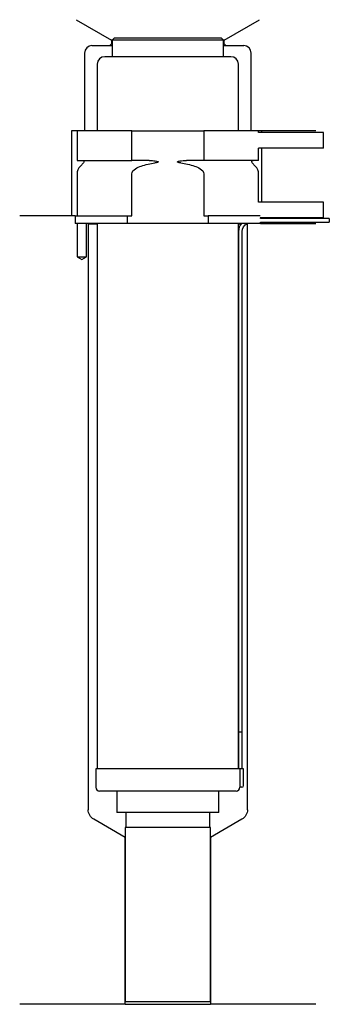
# Model space of a CAD drawing. Header units: millimetres. Extents: x 32 to 116, y 116 to 382.
import ezdxf

# ---------------------------------------------------------------- set-up
doc = ezdxf.new("R2010")
doc.units = ezdxf.units.MM
for name, color, linetype in [('201', 7, 'Continuous'), ('30', 7, 'Continuous'), ('32', 7, 'Continuous')]:
    doc.layers.add(name, color=color, linetype=linetype)

msp = doc.modelspace()

# ---------------------------------------------------------------- linework, layer by layer
at = {"layer": '201', "color": 113}
for p, q in [((47.48, 381.9), (57.01, 376.4)), ((87.41, 376.4), (96.93, 381.9)), ((57.01, 375.4), (56.51, 374.9)), ((57.01, 376.4), (57.01, 375.4)), ((57.21, 376.4), (57.01, 376.4)), ((57.21, 375.4), (57.01, 375.4)), ((87.41, 376.4), (87.21, 376.4)), ((87.41, 375.4), (87.21, 375.4)), ((87.41, 375.4), (87.41, 376.4)), ((87.91, 374.9), (87.41, 375.4)), ((49.71, 372.9), (49.71, 351.9)), ((51.71, 374.9), (56.51, 374.9)), ((56.51, 374.9), (57.21, 374.9)), ((87.21, 374.9), (87.91, 374.9)), ((87.91, 374.9), (92.71, 374.9)), ((94.71, 351.9), (94.71, 372.9)), ((47.71, 351.9), (46.21, 351.9)), ((46.21, 351.9), (46.21, 328.9)), ((112.21, 351.9), (96.71, 351.9)), ((97.51, 351.9), (97.51, 351.4)), ((97.51, 347.2), (97.51, 332.6)), ((47.21, 328.9), (32.21, 328.9)), ((46.21, 328.9), (32.21, 328.9)), ((47.21, 328.9), (47.21, 326.9)), ((47.76, 326.9), (47.76, 317.9)), ((50.26, 317.9), (50.26, 326.9)), ((50.61, 326.9), (50.71, 326.8)), ((50.71, 326.8), (53.16, 326.8)), ((50.71, 326.8), (50.71, 168.56)), ((91.26, 326.8), (92.01, 326.8)), ((93.45, 326.8), (93.71, 326.8)), ((93.71, 326.8), (93.81, 326.9)), ((93.71, 168.56), (93.71, 326.8)), ((97.21, 326.9), (112.21, 326.9)), ((47.76, 317.9), (49.01, 317.18)), ((49.01, 317.18), (50.26, 317.9)), ((60.71, 161.05), (52.21, 165.96)), ((92.21, 165.96), (83.71, 161.05)), ((60.71, 116), (60.71, 161.05)), ((83.71, 161.05), (83.71, 116)), ((60.71, 116), (32.21, 116)), ((60.71, 116), (83.71, 116)), ((112.21, 116), (83.71, 116))]:
    msp.add_line(p, q, dxfattribs=at)
for centre, start, end in [((51.71, 372.9), 90, 180), ((92.71, 372.9), 0, 90)]:
    msp.add_arc(centre, 2, start, end, dxfattribs=at)
at = {"layer": '201', "color": 113, "extrusion": (0, 0, -1)}
for centre, start, end in [((-53.71, 168.56), 300, 360), ((-90.71, 168.56), 180, 240)]:
    msp.add_arc(centre, 3, start, end, dxfattribs=at)
at = {"layer": '30', "color": 113}
for p, q in [((57.71, 376.9), (57.21, 376.4)), ((57.21, 376.4), (57.21, 371.9)), ((87.21, 376.4), (57.21, 376.4)), ((86.71, 376.9), (57.71, 376.9)), ((87.21, 376.4), (86.71, 376.9)), ((87.21, 371.9), (87.21, 376.4)), ((53.16, 369.9), (53.16, 351.9)), ((89.26, 371.9), (55.16, 371.9)), ((91.26, 351.9), (91.26, 369.9)), ((47.71, 351.9), (47.71, 343.9)), ((62.51, 351.9), (47.71, 351.9)), ((62.51, 351.9), (81.9, 351.9)), ((62.51, 343.9), (62.51, 351.9)), ((96.71, 351.9), (81.9, 351.9)), ((81.9, 351.9), (81.9, 343.9)), ((96.71, 351.4), (96.71, 351.9)), ((96.71, 343.9), (96.71, 347.2)), ((47.71, 343.9), (62.51, 343.9)), ((49.44, 343.22), (48.59, 342.37)), ((67.2, 343.9), (62.51, 343.9)), ((81.9, 343.9), (77.21, 343.9)), ((96.71, 343.9), (81.9, 343.9)), ((95.83, 342.37), (94.98, 343.22)), ((47.71, 340.24), (47.71, 328.9)), ((62.51, 328.9), (62.51, 340.24)), ((81.9, 340.24), (81.9, 328.9)), ((96.71, 332.6), (96.71, 340.24)), ((47.21, 328.9), (61.31, 328.9)), ((47.21, 328.9), (47.21, 326.9)), ((61.31, 326.9), (61.31, 328.9)), ((61.31, 328.9), (62.51, 328.9)), ((81.9, 328.9), (83.11, 328.9)), ((83.11, 328.9), (83.11, 326.9)), ((97.18, 328.9), (83.11, 328.9)), ((97.21, 328.2), (97.21, 328.4)), ((115.81, 328.2), (97.21, 328.2)), ((97.21, 326.9), (97.21, 327.2)), ((97.21, 327.2), (115.81, 327.2)), ((115.81, 328.2), (115.81, 327.2)), ((61.31, 326.9), (47.21, 326.9)), ((47.76, 326.9), (47.76, 317.9)), ((50.26, 317.9), (50.26, 326.9)), ((53.16, 326.9), (53.16, 179.6)), ((83.11, 326.9), (61.31, 326.9)), ((97.21, 326.9), (83.11, 326.9)), ((91.26, 179.6), (91.26, 326.9)), ((91.31, 324.7), (91.31, 189.6)), ((92.31, 189.6), (92.31, 324.7)), ((47.76, 317.9), (50.26, 317.9)), ((91.31, 189.6), (91.31, 179.6)), ((91.31, 189.6), (92.31, 189.6)), ((91.31, 189.6), (92.31, 189.6)), ((92.31, 179.6), (92.31, 189.6)), ((91.64, 179.6), (52.76, 179.6)), ((52.76, 179.6), (52.76, 174.6)), ((91.64, 179.6), (91.64, 175.1)), ((92.66, 179.6), (91.64, 179.6)), ((92.66, 175.1), (92.66, 179.6)), ((90.66, 173.6), (53.76, 173.6)), ((58.46, 173.6), (58.46, 167.84)), ((85.96, 167.84), (85.96, 173.6)), ((92.16, 174.6), (91.66, 174.6)), ((85.96, 167.84), (58.46, 167.84)), ((60.9, 167.84), (60.9, 163.74)), ((83.51, 163.74), (83.51, 167.84)), ((83.71, 163.74), (60.71, 163.74)), ((60.71, 163.74), (60.71, 116.69)), ((83.71, 116.69), (83.71, 163.74)), ((83.71, 116.69), (60.71, 116.69))]:
    msp.add_line(p, q, dxfattribs=at)
for centre, radius, start, end in [((55.16, 369.9), 2, 90, 180), ((89.26, 369.9), 2, 0, 90), ((50.71, 340.24), 3, 135, 180), ((93.71, 340.24), 3, 0, 45), ((94.81, 324.7), 3.5, 141.0539, 180), ((53.76, 174.6), 1, 180, 270), ((90.66, 174.6), 1, -90, 0), ((92.16, 175.1), 0.5, -90, 0)]:
    msp.add_arc(centre, radius, start, end, dxfattribs=at)
at = {"layer": '30', "color": 113, "extrusion": (0, 0, -1)}
for centre, radius, start, end in [((-49.16, 343.5), 0.4, 90, 225), ((-95.26, 343.5), 0.4, -45, 90), ((-94.81, 324.7), 2.5, 0, 61.6416)]:
    msp.add_arc(centre, radius, start, end, dxfattribs=at)
at = {"layer": '30', "color": 113}
for points in [[(65.02, 342.37), (66.23, 342.74), (67.47, 343.03), (68.73, 343.22)], [(75.69, 343.22), (76.94, 343.03), (78.17, 342.74), (79.4, 342.37)]]:
    msp.add_open_spline(points, degree=3, dxfattribs=at)
for points, knots in [([(67.2, 343.9), (67.25, 343.9), (67.29, 343.9), (67.83, 343.89), (68.33, 343.85), (68.82, 343.77), (69.02, 343.74), (69.22, 343.7), (69.43, 343.63), (69.46, 343.62), (69.5, 343.6), (69.52, 343.59), (69.55, 343.57), (69.57, 343.56), (69.59, 343.54), (69.59, 343.54), (69.6, 343.53), (69.6, 343.52), (69.61, 343.51), (69.61, 343.5), (69.6, 343.49), (69.6, 343.49), (69.6, 343.47), (69.59, 343.47), (69.57, 343.44), (69.55, 343.43), (69.46, 343.38), (69.38, 343.36), (69.11, 343.28), (68.92, 343.25), (68.73, 343.22)], [0, 0, 0, 0, 0.037532, 0.037532, 0.479326, 0.479326, 0.479326, 0.652283, 0.652283, 0.67679, 0.67679, 0.692908, 0.692908, 0.709848, 0.709848, 0.715998, 0.715998, 0.722254, 0.722254, 0.726798, 0.726798, 0.731321, 0.731321, 0.738696, 0.738696, 0.757525, 0.757525, 0.830443, 0.830443, 1, 1, 1, 1]), ([(75.69, 343.22), (75.4, 343.26), (75.09, 343.27), (74.8, 343.48), (74.84, 343.56), (74.96, 343.63), (75.03, 343.65), (75.24, 343.71), (75.38, 343.73), (76.08, 343.86), (76.65, 343.9), (77.21, 343.9)], [0, 0, 0, 0, 0.25, 0.25, 0.3125, 0.3125, 0.375, 0.375, 0.5, 0.5, 1, 1, 1, 1]), ([(62.51, 340.24), (62.51, 340.83), (62.96, 341.32), (63.92, 341.98), (64.46, 342.2), (65.02, 342.37)], [0, 0, 0, 0, 0.5, 0.5, 1, 1, 1, 1]), ([(79.4, 342.37), (79.95, 342.2), (80.5, 341.98), (81.46, 341.33), (81.9, 340.83), (81.9, 340.24)], [0, 0, 0, 0, 0.5, 0.5, 1, 1, 1, 1]), ([(91.64, 175.1), (91.64, 175.05), (91.64, 174.99), (91.64, 174.89), (91.64, 174.84), (91.65, 174.75), (91.65, 174.71), (91.65, 174.65), (91.65, 174.63), (91.65, 174.62), (91.65, 174.61), (91.65, 174.6)], [0, 0, 0, 0, 0.207769, 0.207769, 0.415759, 0.415759, 0.624157, 0.624157, 0.834463, 0.834463, 1, 1, 1, 1])]:
    msp.add_open_spline(points, degree=3, knots=knots, dxfattribs=at)
at = {"layer": '32', "color": 113}
for p, q in [((114.21, 351.4), (96.68, 351.4)), ((114.21, 347.2), (114.21, 351.4)), ((114.21, 347.2), (96.68, 347.2)), ((114.21, 332.6), (96.68, 332.6)), ((114.21, 328.4), (114.21, 332.6)), ((114.21, 328.4), (97.18, 328.4))]:
    msp.add_line(p, q, dxfattribs=at)

doc.saveas('drawing.dxf')
